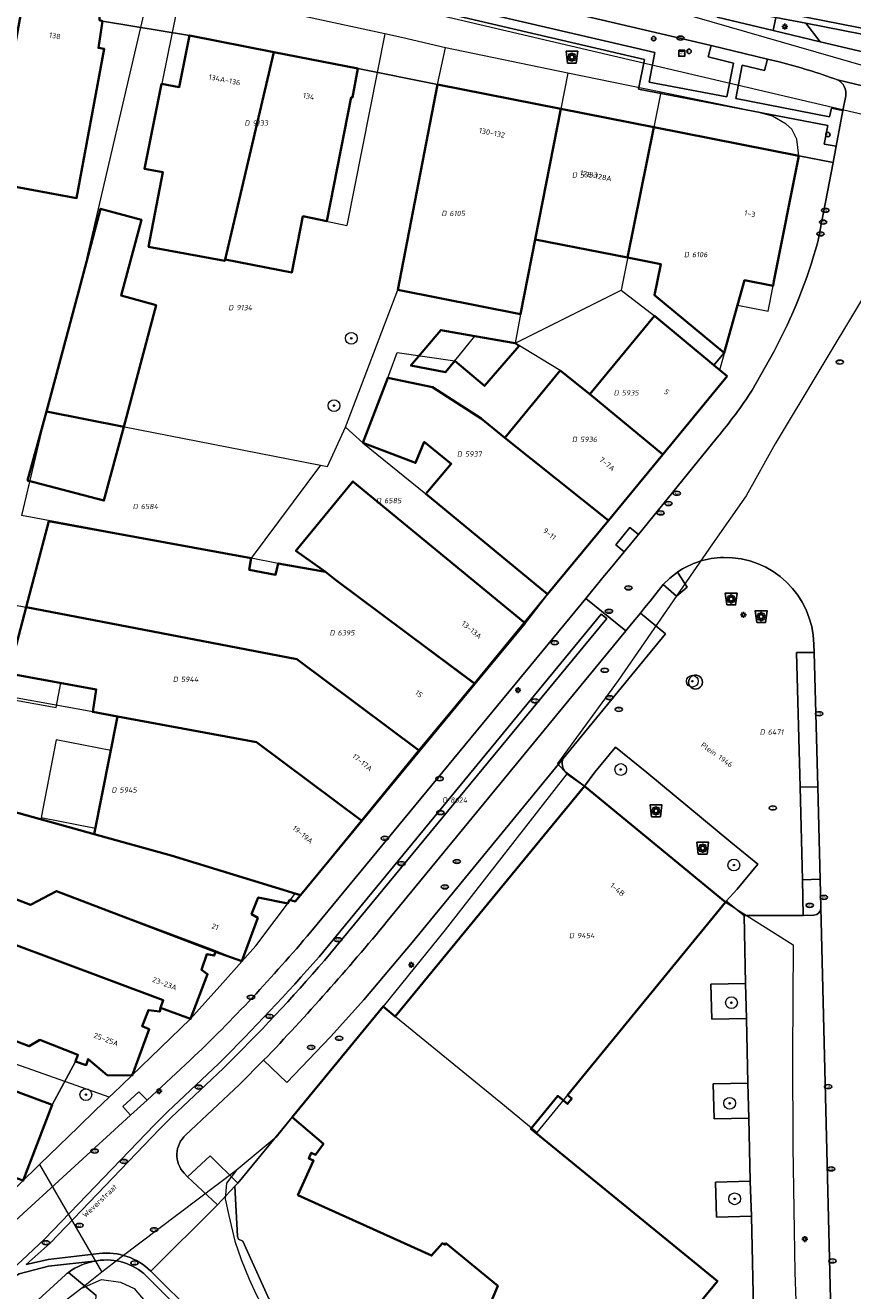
# Model space of a CAD drawing. Header units: metres. Extents: x 183765 to 187731, y 443805 to 446163.
# Tile 21 of 120: x 186390 to 186446, y 444307 to 444394. Entities that reach past the tile are written whole.
import ezdxf
from ezdxf.enums import TextEntityAlignment as Align

# ---------------------------------------------------------------- set-up
doc = ezdxf.new("R2010")
doc.units = ezdxf.units.M
doc.layers.get('0').update_dxf_attribs({"lineweight": 25})
for name, color, linetype, lineweight in [('B-WE-GR-BLOEMBAK-S', 80, 'Continuous', 25), ('B-WE-GR-BOOM-S', 253, 'Continuous', 25), ('B-WE-GR-HAAG-GV', 90, 'Continuous', 13), ('B-WE-IE-MEUBILAIR-S', 7, 'Continuous', 25), ('B-WE-IE-MEUBILAIR_WEGMEUBILAIR-GV', 7, 'Continuous', 18), ('B-WE-OG-BEBOUWING-GV', 7, 'Continuous', 35), ('B-WE-OG-BEBOUWING-T18', 10, 'Continuous', 18), ('B-WE-OG-BEBOUWING_LUIFEL-GV', 7, 'Continuous', 18), ('B-WE-OG-TERREIN_ERF-GV', 7, 'Continuous', 18), ('B-WE-OG-TOPOGRAFIE-T18', 10, 'Continuous', 18), ('B-WE-VH-GESLOTENVERHARDING_ASFALT-GV', 10, 'Continuous', 18), ('B-WE-VH-ONVERHARD_ZAND-GV', 210, 'Continuous', 18), ('B-WE-VH-OPENVERHARDING-GV', 90, 'Continuous', 18), ('B-WE-VH-OPENVERHARDING_BETONELEMENT-GV', 90, 'Continuous', 18), ('B-WE-VH-OPENVERHARDING_BETONSTRAATSTEEN-GV', 90, 'Continuous', 18), ('B-WE-VH-OPENVERHARDING_STRAATBAKSTEEN-GV', 90, 'Continuous', 18), ('B-WE-VH-OPENVERHARDING_TEGEL-GV', 90, 'Continuous', 18)]:
    doc.layers.add(name, color=color, linetype=linetype, lineweight=lineweight)
doc.layers.add('B-WE-KG-GRENS_PERCEEL-G', color=7, linetype='Continuous', lineweight=13, true_color=0xa55252)
doc.layers.add('B-WE-KG-GRENS_PERCEEL-S', color=7, linetype='Continuous', lineweight=25, true_color=0xa55252)
doc.styles.add('NLCS-ISO', font='NLCS-ISO.ttf')
doc.styles.add('NLCS-ISO-M200-T18', font='NLCS-ISO.ttf', dxfattribs={"height": 0.36})

# ---------------------------------------------------------------- blocks, each defined once
blk = doc.blocks.new('SGR-BLOEMBAK-SO')
blk.add_lwpolyline([(-1.5, -2), (1.5, -2), (2, 2), (-2, 2)], close=True)
for centre, radius in [((-1.05, 0), 0.35), ((-0.74, 0.74), 0.35), ((0, 0), 0.7), ((0, 1.05), 0.35), ((0.74, 0.74), 0.35), ((1.05, 0), 0.35), ((-0.74, -0.74), 0.35), ((0, -1.05), 0.35), ((0.74, -0.74), 0.35)]:
    blk.add_circle(centre, radius)
blk = doc.blocks.new('SIE-MEUBILAIR_KAST_VRI-SO')
for points in [[(-1, 1), (1, 1), (1, 0.84), (-1, 0.84)], [(-1, 0.76), (1, 0.76), (1, -1), (-1, -1)]]:
    blk.add_lwpolyline(points, close=True)
at = {"style": 'NLCS-ISO'}
blk.add_text('vri', height=0.75, dxfattribs=at).set_placement((0, 0), align=Align.MIDDLE_CENTER)
blk = doc.blocks.new('SIE-MEUBILAIR_PAAL_LICHTMAST-SO')
for points in [[(-0.62, 0), (-1, 0)], [(-0.71, 0.71), (-0.44, 0.44)], [(0, 1), (0, 0.62)], [(0.44, 0.44), (0.71, 0.71)], [(1, 0), (0.62, 0)], [(-0.71, -0.71), (-0.44, -0.44)], [(0, -0.62), (0, -1)], [(0.44, -0.44), (0.71, -0.71)]]:
    blk.add_lwpolyline(points)
blk.add_circle((0, 0), 0.5)
blk = doc.blocks.new('SIE-MEUBILAIR_PAAL_AFSLUITPAAL-SO')
blk.add_circle((0, 0), 0.75)
at = {"style": 'NLCS-ISO'}
blk.add_text('af', height=0.75, dxfattribs=at).set_placement((0, 0.05), align=Align.MIDDLE_CENTER)
blk = doc.blocks.new('SIE-MEUBILAIR_PAAL_VRI-SO')
blk.add_circle((0, 0), 0.75)
at = {"style": 'NLCS-ISO'}
blk.add_text('vri', height=0.75, dxfattribs=at).set_placement((-0.08, 0.07), align=Align.MIDDLE_CENTER)
blk = doc.blocks.new('SIE-MEUBILAIR_PUT_KOLK-SO')
blk.add_ellipse((0, 0), major_axis=(1.25, 0), ratio=0.54)
at = {"style": 'NLCS-ISO'}
blk.add_text('klk', height=0.75, dxfattribs=at).set_placement((0.03, 0), align=Align.MIDDLE_CENTER)
blk = doc.blocks.new('SIE-MEUBILAIR_PUT_RIOOLPUT-SO')
blk.add_ellipse((0, 0), major_axis=(1.25, 0), ratio=0.54)
at = {"style": 'NLCS-ISO'}
blk.add_text('ri', height=0.75, dxfattribs=at).set_placement((-0.04, 0.07), align=Align.MIDDLE_CENTER)
blk = doc.blocks.new('SIE-MEUBILAIR_PUT_BRANDKRAAN-SO')
blk.add_ellipse((0, 0), major_axis=(1.25, 0), ratio=0.54)
at = {"style": 'NLCS-ISO'}
blk.add_text('bk', height=0.75, dxfattribs=at).set_placement((0.03, 0), align=Align.MIDDLE_CENTER)
blk = doc.blocks.new('SGR-BOOM_GBKN-SO')
at = {"linetype": 'ByBlock', "lineweight": 18}
h = blk.add_hatch(color=0, dxfattribs=at)
h.dxf.hatch_style = 1
edge = h.paths.add_edge_path()
edge.add_arc((0, 0), 0.25, 0, 360)
at = {"color": 0, "linetype": 'ByBlock', "lineweight": 18}
for radius in [2, 0.25]:
    blk.add_circle((0, 0), radius, dxfattribs=at)
at = {"color": 0, "linetype": 'ByBlock', "lineweight": 18, "style": 'NLCS-ISO'}
blk.add_attdef('SOORT', (2.5, 0), '', height=1.5, dxfattribs=at)
blk = doc.blocks.new('SKG-PERCEELNUMMER-SO')
at = {"style": 'NLCS-ISO', "oblique": 10, "flags": 1}
for tag, p in [('GEMEENTECODE', (0, 2.55)), ('PERCEELGROOTTE', (0, -2.45))]:
    blk.add_attdef(tag, text='', height=1.8, dxfattribs=at).set_placement(p, align=Align.MIDDLE_CENTER)
at = {"style": 'NLCS-ISO', "oblique": 10}
blk.add_attdef('SECTIE', text='', height=1.8, dxfattribs=at).set_placement((-0.5, 0), align=Align.MIDDLE_RIGHT)
blk.add_attdef('PERCEELNUMMER', text='', height=1.8, dxfattribs=at).set_placement((0.5, 0), align=Align.MIDDLE_LEFT)

msp = doc.modelspace()

# ---------------------------------------------------------------- linework, layer by layer
at = {"layer": 'B-WE-GR-HAAG-GV', "flags": 128}
msp.add_lwpolyline([(186443.887, 444341.739), (186443.626, 444350.86), (186442.425, 444350.86), (186442.678, 444341.706)], close=True, dxfattribs=at)
for points in [[(186444.04, 444335.451), (186442.832, 444335.425), (186442.892, 444332.995), (186443.62, 444333.005)], [(186444.098, 444333.527), (186444.04, 444335.451)]]:
    msp.add_lwpolyline(points, dxfattribs=at)
at = {"layer": 'B-WE-GR-HAAG-GV'}
msp.add_lwpolyline([(186443.62, 444333.005, 0.375976), (186444.098, 444333.527)], format="xyb", dxfattribs=at)
at = {"layer": 'B-WE-IE-MEUBILAIR_WEGMEUBILAIR-GV'}
for points in [[(186436.032, 444348.983, 0.909557), (186435.096, 444348.82)], [(186435.096, 444348.82, 1.100044), (186436.032, 444348.983)]]:
    msp.add_lwpolyline(points, format="xyb", dxfattribs=at)
at = {"layer": 'B-WE-IE-MEUBILAIR_WEGMEUBILAIR-GV', "flags": 128}
msp.add_lwpolyline([(186401.044, 444315.235), (186403.079, 444313.32), (186404.267, 444314.593), (186404.464, 444314.805), (186402.58, 444316.644)], close=True, dxfattribs=at)
at = {"layer": 'B-WE-KG-GRENS_PERCEEL-G', "flags": 128}
for points in [[(186256.576, 444428.032), (186268.228, 444425.726), (186292.951, 444420.944), (186345.893, 444411.36), (186369.056, 444406.723), (186389.041, 444403.636), (186433.152, 444394.764), (186451.99, 444389.313), (186459.22, 444387.823)], [(186401.672, 444398.083), (186455.424, 444385.472)], [(186398.545, 444396.392), (186393.758, 444375.88), (186391.441, 444367.249)], [(186400.581, 444395.947), (186398.114, 444383.756), (186399.364, 444383.523), (186398.39, 444378.453), (186403.568, 444377.481), (186403.599, 444377.591), (186408.137, 444376.699), (186408.887, 444380.519), (186411.877, 444379.902)], [(186414.443, 444392.914), (186400.581, 444395.947)], [(186414.443, 444392.914), (186411.877, 444379.902)], [(186418.586, 444391.964), (186415.576, 444392.666), (186414.443, 444392.914)], [(186411.778, 444366.193), (186415.344, 444375.512), (186418.031, 444389.471), (186418.586, 444391.964)], [(186426.884, 444390.238), (186418.586, 444391.964)], [(186426.884, 444390.238), (186424.664, 444378.931), (186423.67, 444373.871), (186423.322, 444371.889)], [(186433.213, 444388.953), (186426.884, 444390.238)], [(186433.213, 444388.953), (186430.507, 444375.506)], [(186442.59, 444384.63), (186442.445, 444385.768), (186442.106, 444386.445), (186441.722, 444386.793), (186440.796, 444387.337), (186439.79, 444387.598), (186433.213, 444388.953)], [(186455.424, 444385.472), (186454.811, 444385.061), (186452.384, 444382.292), (186451.183, 444380.933), (186449.482, 444378.819), (186447.807, 444376.329), (186446.857, 444374.819), (186440.983, 444365.058), (186439.009, 444361.511), (186436.734, 444358.265), (186430.308, 444348.955), (186426.181, 444343.319), (186426.832, 444342.61)], [(186440.836, 444375.791), (186442.59, 444384.63)], [(186423.322, 444371.889), (186430.507, 444375.506)], [(186430.507, 444375.506), (186432.79, 444373.759), (186437.229, 444370.072)], [(186440.285, 444374.125), (186440.518, 444374.07), (186440.836, 444375.791)], [(186437.229, 444370.072), (186437.473, 444370.969), (186438.429, 444374.482), (186440.285, 444374.125)], [(186414.648, 444369.531), (186415.28, 444371.272), (186419.209, 444370.699), (186420.573, 444372.366), (186423.322, 444371.889)], [(186433.337, 444364.326), (186428.396, 444368.418), (186426.37, 444370.033), (186423.322, 444371.889)], [(186437.229, 444370.072), (186437.73, 444369.656), (186437.542, 444369.428), (186433.337, 444364.326)], [(186412.966, 444365.123), (186414.648, 444369.531)], [(186414.648, 444369.531), (186417.687, 444368.903), (186421.16, 444366.628), (186422.608, 444365.45), (186429.649, 444359.85)], [(186391.441, 444367.249), (186389.753, 444360.181)], [(186391.441, 444367.249), (186410.071, 444363.603)], [(186410.071, 444363.603), (186410.546, 444363.509), (186411.778, 444366.193)], [(186411.778, 444366.193), (186412.966, 444365.123)], [(186412.966, 444365.123), (186417.238, 444361.652), (186425.51, 444354.829)], [(186429.649, 444359.85), (186433.337, 444364.326)], [(186410.071, 444363.603), (186405.365, 444357.278)], [(186405.365, 444357.278), (186389.753, 444360.181)], [(186429.649, 444359.85), (186425.51, 444354.829)], [(186420.542, 444348.777), (186411.092, 444355.804), (186410.413, 444356.346), (186407.204, 444356.924), (186405.365, 444357.278)], [(186420.542, 444348.777), (186423.947, 444352.922), (186425.51, 444354.829)], [(186388.27, 444354.298), (186408.473, 444350.422), (186416.774, 444344.22)], [(186416.774, 444344.22), (186420.542, 444348.777)], [(186412.877, 444339.44), (186406.082, 444344.492), (186405.732, 444344.782), (186394.597, 444346.83), (186386.808, 444348.239)], [(186412.877, 444339.44), (186416.774, 444344.22)], [(186404.727, 444329.858), (186402.835, 444330.622), (186392.145, 444334.648), (186390.363, 444333.724), (186382.297, 444336.84), (186370.88, 444340.982), (186367.093, 444342.363)], [(186426.832, 444342.61), (186418.555, 444332.022), (186414.335, 444326.805)], [(186426.832, 444342.61), (186428.026, 444341.778), (186437.596, 444333.902)], [(186385.171, 444341.173), (186399.932, 444337.063), (186408.382, 444334.511)], [(186408.724, 444334.379), (186412.877, 444339.44)], [(186401.252, 444325.956), (186399.204, 444326.721), (186399.39, 444327.231), (186388.842, 444331.178), (186387.822, 444330.659), (186387.161, 444328.93), (186365.425, 444336.819)], [(186405.68, 444330.929), (186408.382, 444334.511)], [(186408.382, 444334.511), (186408.724, 444334.379)], [(186414.335, 444326.805), (186422.585, 444320.083), (186424.817, 444318.234), (186437.596, 444333.902)], [(186437.596, 444333.902), (186442.201, 444331.003), (186442.165, 444323.538), (186442.177, 444317.255), (186442.318, 444308.735), (186442.53, 444302.904), (186443.002, 444291.569), (186443.082, 444289.358)], [(186395.725, 444320.64), (186363.971, 444331.849)], [(186404.727, 444329.858), (186405.68, 444330.929)], [(186401.252, 444325.956), (186403.433, 444328.405), (186404.727, 444329.858)], [(186414.335, 444326.805), (186408.145, 444319.277), (186407.073, 444317.928), (186404.358, 444315.654)], [(186395.995, 444320.9), (186397.209, 444322.067), (186401.252, 444325.956)], [(186395.725, 444320.64), (186395.995, 444320.9)], [(186390.983, 444316.058), (186393.64, 444318.628), (186394.797, 444319.747), (186395.725, 444320.64)], [(186387.286, 444312.502), (186389.639, 444314.758), (186390.983, 444316.058)], [(186390.983, 444316.058), (186395.228, 444308.736)], [(186404.358, 444315.654), (186396.515, 444309.747), (186395.228, 444308.736)], [(186404.358, 444315.654), (186403.693, 444314.797), (186403.595, 444313.719)], [(186403.595, 444313.719), (186403.847, 444312.604), (186404.269, 444310.847), (186404.691, 444309.616), (186405.229, 444308.27), (186405.713, 444307.229), (186406.421, 444305.961), (186407.336, 444304.506), (186408.363, 444303.14), (186412.326, 444299.723), (186414.809, 444298.036), (186416.241, 444297.175), (186418.454, 444295.868), (186421.541, 444294.405)], [(186395.228, 444308.736), (186393.858, 444307.659)], [(186393.858, 444307.659), (186395.201, 444308.246), (186396.494, 444308.072), (186397.41, 444307.642), (186398.403, 444306.451), (186409.164, 444295.554)], [(186393.858, 444307.659), (186391.142, 444305.577), (186387.875, 444302.489), (186386.014, 444300.639)]]:
    msp.add_lwpolyline(points, dxfattribs=at)
at = {"layer": 'B-WE-OG-BEBOUWING-GV', "flags": 128}
for points in [[(186395.261, 444393.777), (186395.051, 444393.858), (186395.013, 444394.778), (186389.955, 444395.715), (186387.627, 444382.841), (186393.499, 444381.756), (186395.386, 444391.896), (186394.986, 444391.967)], [(186406.901, 444391.688), (186401.178, 444392.812), (186400.479, 444389.303), (186399.28, 444389.516), (186398.114, 444383.756), (186399.364, 444383.523), (186398.39, 444378.453), (186403.568, 444377.481), (186403.599, 444377.591)], [(186412.623, 444390.564), (186406.901, 444391.688), (186403.599, 444377.591), (186408.137, 444376.699), (186408.887, 444380.519), (186410.506, 444380.185), (186412.168, 444388.614), (186412.248, 444388.584)], [(186426.409, 444387.82), (186418.031, 444389.471), (186415.344, 444375.512), (186423.67, 444373.871), (186424.664, 444378.931)], [(186430.95, 444377.709), (186432.734, 444386.573), (186426.409, 444387.82), (186424.664, 444378.931)], [(186432.734, 444386.573), (186430.95, 444377.709), (186433.21, 444377.27), (186432.774, 444375.16), (186437.514, 444371.237), (186438.907, 444376.176), (186440.836, 444375.791), (186440.899, 444376.108), (186442.59, 444384.63)], [(186398.915, 444374.477), (186396.525, 444375.127), (186397.907, 444380.287), (186395.137, 444381.029), (186393.758, 444375.88), (186391.446, 444367.248), (186396.704, 444366.219)], [(186437.73, 444369.656), (186436.825, 444370.408), (186432.79, 444373.759), (186428.396, 444368.418), (186433.337, 444364.326)], [(186423.592, 444371.708), (186423.322, 444371.889), (186420.573, 444372.366), (186418.256, 444372.788), (186416.23, 444370.375), (186418.584, 444369.928), (186419.209, 444370.699), (186421.225, 444368.984)], [(186428.396, 444368.418), (186426.37, 444370.033), (186422.608, 444365.45), (186429.648, 444359.85), (186433.337, 444364.326)], [(186422.608, 444365.45), (186420.991, 444366.765), (186417.687, 444368.903), (186414.648, 444369.531), (186412.966, 444365.123), (186416.543, 444363.754), (186417.127, 444365.183), (186418.963, 444363.688), (186417.238, 444361.652), (186425.51, 444354.829), (186429.648, 444359.85)], [(186396.704, 444366.219), (186391.446, 444367.248), (186390.177, 444362.57), (186395.357, 444361.191)], [(186410.413, 444356.346), (186411.092, 444355.804), (186420.581, 444348.748), (186423.985, 444352.872), (186412.281, 444362.492), (186408.414, 444357.787)], [(186411.092, 444355.804), (186410.413, 444356.346), (186407.204, 444356.924), (186407.032, 444356.154), (186405.233, 444356.478), (186405.365, 444357.278), (186391.621, 444359.792), (186390.082, 444353.95), (186408.473, 444350.422), (186416.818, 444344.187), (186420.581, 444348.748)], [(186390.082, 444353.95), (186388.893, 444349.435), (186394.841, 444348.36), (186394.597, 444346.83), (186396.282, 444346.52), (186405.732, 444344.782), (186412.892, 444339.429), (186416.818, 444344.187), (186408.473, 444350.422)], [(186405.732, 444344.782), (186396.282, 444346.52), (186394.707, 444338.518), (186399.932, 444337.063), (186408.718, 444334.371), (186412.892, 444339.429)], [(186408.718, 444334.371), (186399.932, 444337.063), (186394.707, 444338.518), (186371.59, 444344.954), (186370.24, 444341.216), (186376.885, 444338.789), (186379.503, 444337.833), (186382.15, 444336.866), (186390.363, 444333.724), (186392.145, 444334.648), (186402.954, 444330.513), (186404.723, 444329.879), (186405.811, 444332.838), (186405.391, 444333.089), (186405.844, 444334.218), (186407.864, 444333.813), (186407.974, 444334.053), (186408.364, 444333.942)], [(186392.145, 444334.648), (186390.363, 444333.724), (186382.15, 444336.866), (186381.928, 444336.296), (186380.988, 444336.208), (186380.192, 444334.019), (186380.88, 444333.297), (186380.659, 444332.638), (186383.496, 444331.57), (186383.075, 444330.413), (186387.161, 444328.93), (186387.822, 444330.659), (186388.842, 444331.178), (186399.39, 444327.231), (186399.204, 444326.721), (186401.252, 444325.956), (186402.4, 444328.994), (186402.001, 444329.285), (186402.354, 444330.355), (186402.854, 444330.264), (186402.954, 444330.513)], [(186366.801, 444318.915), (186367.457, 444320.592), (186375.936, 444317.385), (186376.164, 444318.019), (186384.759, 444314.914), (186384.245, 444313.615), (186387.286, 444312.502), (186387.878, 444313.103), (186388.714, 444315.392), (186389.873, 444314.969), (186391.836, 444320.116), (186386.221, 444322.2), (186385.738, 444320.871), (186373.319, 444325.542), (186372.554, 444323.443), (186368.927, 444324.803), (186370.539, 444329.14), (186364.514, 444331.396), (186360.375, 444320.341), (186366.479, 444318.046)]]:
    msp.add_lwpolyline(points, close=True, dxfattribs=at)
for points in [[(186435.251, 444305.935), (186437.054, 444308.142), (186424.386, 444318.494), (186426.208, 444320.724), (186426.866, 444320.186), (186427.157, 444320.543), (186426.871, 444320.777), (186437.596, 444333.902), (186428.026, 444341.778), (186415.154, 444326.113), (186414.335, 444326.805), (186408.145, 444319.277), (186410.273, 444317.457), (186409.743, 444316.73), (186409.451, 444316.862), (186409.278, 444316.479), (186409.606, 444316.331), (186408.541, 444313.981), (186417.627, 444309.866), (186418.371, 444310.708), (186418.523, 444310.608), (186418.608, 444310.707), (186422.125, 444307.808), (186419.596, 444301.755)], [(186388.279, 444324.846), (186390.277, 444324.101), (186390.998, 444324.53), (186393.595, 444323.523), (186393.424, 444323.063), (186394.164, 444322.821), (186394.285, 444323.231), (186395.582, 444322.138), (186397.272, 444322.124), (186398.44, 444325.252), (186397.951, 444325.473), (186398.384, 444326.563), (186399.154, 444326.461), (186399.204, 444326.721), (186399.39, 444327.231), (186388.842, 444331.178)]]:
    msp.add_lwpolyline(points, dxfattribs=at)
at = {"layer": 'B-WE-OG-BEBOUWING_LUIFEL-GV', "flags": 128}
for points in [[(186388.249, 444349.551), (186387.946, 444347.873), (186392.122, 444347.118), (186392.425, 444348.797)], [(186395.826, 444344.201), (186392.121, 444344.931), (186391.084, 444339.662), (186394.789, 444338.933)]]:
    msp.add_lwpolyline(points, close=True, dxfattribs=at)
at = {"layer": 'B-WE-OG-TERREIN_ERF-GV', "flags": 128}
for points in [[(186371.59, 444344.954), (186394.707, 444338.518), (186396.282, 444346.52), (186394.597, 444346.83), (186394.841, 444348.36), (186388.893, 444349.435), (186390.082, 444353.95), (186391.621, 444359.792), (186405.365, 444357.278), (186405.233, 444356.478), (186407.032, 444356.154), (186407.204, 444356.924), (186410.413, 444356.346), (186408.414, 444357.787), (186412.281, 444362.492), (186423.985, 444352.872), (186424.39, 444353.392), (186425.51, 444354.829), (186417.238, 444361.652), (186418.963, 444363.688), (186417.127, 444365.183), (186416.543, 444363.754), (186412.966, 444365.123), (186414.648, 444369.531), (186417.687, 444368.903), (186420.991, 444366.765), (186422.608, 444365.45), (186426.37, 444370.033), (186428.396, 444368.418), (186432.79, 444373.759), (186436.825, 444370.408), (186437.514, 444371.237), (186432.774, 444375.16), (186433.21, 444377.27), (186430.95, 444377.709), (186424.664, 444378.931), (186423.67, 444373.871), (186415.344, 444375.512), (186418.031, 444389.471), (186412.623, 444390.564), (186412.248, 444388.584), (186412.168, 444388.614), (186410.506, 444380.185), (186408.887, 444380.519), (186408.137, 444376.699), (186403.599, 444377.591), (186403.568, 444377.481), (186398.39, 444378.453), (186399.364, 444383.523), (186398.114, 444383.756), (186399.28, 444389.516), (186400.479, 444389.303), (186401.178, 444392.812), (186395.261, 444393.777), (186394.986, 444391.967), (186395.386, 444391.896), (186393.499, 444381.756), (186387.627, 444382.841)], [(186439.367, 444312.555), (186437.005, 444312.491), (186436.926, 444314.862), (186439.288, 444314.926), (186439.193, 444319.207), (186436.84, 444319.157), (186436.772, 444321.552), (186439.125, 444321.602), (186439.041, 444325.992), (186436.686, 444325.939), (186436.61, 444328.312), (186438.976, 444328.374), (186438.87, 444332.992), (186437.658, 444333.969), (186437.596, 444333.902), (186426.871, 444320.777), (186427.157, 444320.543), (186426.866, 444320.186), (186426.208, 444320.724), (186424.386, 444318.494), (186437.054, 444308.142), (186435.251, 444305.935)], [(186386.221, 444322.2), (186391.836, 444320.116), (186393.424, 444323.063), (186393.595, 444323.523), (186390.998, 444324.53), (186390.277, 444324.101), (186388.279, 444324.846)], [(186419.596, 444301.755), (186422.125, 444307.808), (186418.608, 444310.707), (186418.523, 444310.608), (186418.371, 444310.708), (186417.627, 444309.866), (186408.541, 444313.981), (186409.606, 444316.331), (186409.278, 444316.479), (186409.451, 444316.862), (186409.743, 444316.73), (186410.273, 444317.457), (186408.145, 444319.277), (186404.464, 444314.805), (186404.267, 444314.593), (186404.436, 444311.169), (186404.514, 444310.984), (186404.796, 444310.847), (186406.512, 444307.081)], [(186416.866, 444296.675), (186421.364, 444294.405), (186424.12, 444293.314), (186424.606, 444294.492), (186425.835, 444297.146), (186432.466, 444294.137), (186432.442, 444294.062), (186434.444, 444293.166), (186435.181, 444294.824), (186434.541, 444295.108), (186437.792, 444302.21), (186437.828, 444301.388), (186439.188, 444304.463), (186439.532, 444305.203), (186439.367, 444312.555)]]:
    msp.add_lwpolyline(points, dxfattribs=at)
for points in [[(186391.446, 444367.248), (186393.758, 444375.88), (186395.137, 444381.029), (186397.907, 444380.287), (186396.525, 444375.127), (186398.915, 444374.477), (186396.704, 444366.219), (186395.357, 444361.191), (186390.177, 444362.57)], [(186420.573, 444372.366), (186423.322, 444371.889), (186423.592, 444371.708), (186421.225, 444368.984), (186419.209, 444370.699), (186418.584, 444369.928), (186416.23, 444370.375), (186418.256, 444372.788)], [(186432.253, 444342.705), (186430.139, 444344.424), (186428.733, 444342.726), (186428.026, 444341.778), (186437.596, 444333.902), (186437.658, 444333.969), (186438.395, 444334.771), (186439.798, 444336.49), (186437.979, 444337.984)]]:
    msp.add_lwpolyline(points, close=True, dxfattribs=at)
at = {"layer": 'B-WE-VH-GESLOTENVERHARDING_ASFALT-GV', "flags": 128}
for points in [[(186297.417, 444421.608), (186297.583, 444422.656), (186293.689, 444423.103), (186293.628, 444421.651), (186293.152, 444418.698), (186295.106, 444418.564), (186300.141, 444418.245), (186307.119, 444417.728), (186309.139, 444417.462), (186321.556, 444415.499), (186332.795, 444413.751), (186337.166, 444412.892), (186400.422, 444400.545), (186404.782, 444399.595), (186436.625, 444392.132), (186440.457, 444391.208), (186441.251, 444391.016)], [(186541.766, 444372.165), (186541.088, 444372.28), (186533.264, 444373.602), (186510.757, 444377.92), (186484.19, 444383.018), (186480.262, 444383.83), (186457.425, 444389.231), (186444.049, 444392.387), (186440.848, 444393.158), (186437.03, 444394.062), (186404.026, 444401.832), (186343.517, 444413.869), (186333.229, 444415.81), (186310.357, 444419.503), (186305.426, 444420.111), (186298.399, 444420.602)], [(186445.226, 444389.787), (186454.946, 444387.467), (186460.403, 444386.512), (186479.472, 444382.005), (186483.395, 444381.185), (186531.885, 444371.862), (186541.436, 444370.22), (186541.766, 444372.165)]]:
    msp.add_lwpolyline(points, dxfattribs=at)
at = {"layer": 'B-WE-VH-GESLOTENVERHARDING_ASFALT-GV'}
msp.add_lwpolyline([(186441.251, 444391.016, -0.02667), (186445.226, 444389.787)], format="xyb", dxfattribs=at)
at = {"layer": 'B-WE-VH-ONVERHARD_ZAND-GV', "flags": 128}
for points in [[(186442.678, 444341.706), (186443.887, 444341.739), (186443.626, 444350.86), (186442.425, 444350.86)], [(186438.976, 444328.374), (186436.61, 444328.312), (186436.686, 444325.939), (186439.041, 444325.992)], [(186439.125, 444321.602), (186436.772, 444321.552), (186436.84, 444319.157), (186439.193, 444319.207)], [(186401.044, 444315.235), (186403.079, 444313.32), (186404.267, 444314.593), (186404.464, 444314.805), (186402.58, 444316.644)], [(186439.288, 444314.926), (186436.926, 444314.862), (186437.005, 444312.491), (186439.367, 444312.555)]]:
    msp.add_lwpolyline(points, close=True, dxfattribs=at)
at = {"layer": 'B-WE-VH-ONVERHARD_ZAND-GV'}
for points in [[(186436.032, 444348.983, 0.909557), (186435.096, 444348.82)], [(186435.096, 444348.82, 1.100044), (186436.032, 444348.983)], [(186443.62, 444333.005, 0.375976), (186444.098, 444333.527)]]:
    msp.add_lwpolyline(points, format="xyb", dxfattribs=at)
at = {"layer": 'B-WE-VH-ONVERHARD_ZAND-GV', "flags": 128}
msp.add_lwpolyline([(186444.098, 444333.527), (186444.04, 444335.451), (186442.832, 444335.425), (186442.892, 444332.995), (186443.62, 444333.005)], dxfattribs=at)
at = {"layer": 'B-WE-VH-OPENVERHARDING-GV', "flags": 128}
msp.add_lwpolyline([(186443.078, 444393.637), (186444.049, 444392.387), (186457.425, 444389.231), (186459.328, 444390.455)], close=True, dxfattribs=at)
at = {"layer": 'B-WE-VH-OPENVERHARDING_BETONELEMENT-GV', "flags": 128}
for points in [[(186436.189, 444394.969), (186437.172, 444394.793), (186441.034, 444394.041), (186443.078, 444393.637), (186459.328, 444390.455), (186468.773, 444388.619), (186495.314, 444383.5), (186501.558, 444382.319), (186513.205, 444380.078), (186513.298, 444380.458), (186469.077, 444388.964)], [(186469.077, 444388.964), (186442.023, 444394.257), (186437.255, 444395.235), (186436.271, 444395.411)]]:
    msp.add_lwpolyline(points, dxfattribs=at)
at = {"layer": 'B-WE-VH-OPENVERHARDING_BETONSTRAATSTEEN-GV', "flags": 128}
for points in [[(186395.261, 444393.777), (186401.178, 444392.812), (186406.901, 444391.688), (186412.623, 444390.564), (186418.031, 444389.471), (186426.409, 444387.82), (186432.734, 444386.573), (186442.59, 444384.63), (186444.918, 444384.179), (186445.13, 444385.277), (186444.322, 444385.431), (186444.563, 444386.688), (186431.703, 444389.153), (186432.095, 444391.175), (186405.541, 444397.376)], [(186441.251, 444391.016), (186440.457, 444391.208), (186440.261, 444390.437), (186438.75, 444390.792), (186438.304, 444388.517), (186444.678, 444387.277), (186444.806, 444387.86), (186445.593, 444387.71), (186445.78, 444388.702)], [(186443.874, 444378.789), (186444.918, 444384.179), (186442.59, 444384.63), (186440.899, 444376.108), (186440.836, 444375.791), (186438.907, 444376.176), (186437.514, 444371.237), (186436.825, 444370.408), (186437.73, 444369.656), (186433.337, 444364.326), (186429.648, 444359.85), (186425.51, 444354.829), (186424.39, 444353.392), (186423.985, 444352.872), (186420.581, 444348.748), (186416.818, 444344.187), (186412.892, 444339.429), (186408.718, 444334.371), (186408.364, 444333.942), (186407.974, 444334.053), (186407.864, 444333.813), (186405.844, 444334.218), (186405.391, 444333.089), (186405.811, 444332.838), (186404.723, 444329.879), (186402.954, 444330.513), (186402.854, 444330.264), (186402.354, 444330.355), (186402.001, 444329.285), (186402.4, 444328.994), (186401.252, 444325.956), (186399.204, 444326.721), (186399.154, 444326.461), (186398.384, 444326.563), (186397.951, 444325.473), (186398.44, 444325.252), (186397.272, 444322.124), (186395.582, 444322.138), (186394.285, 444323.231), (186394.164, 444322.821), (186393.424, 444323.063), (186391.836, 444320.116), (186389.873, 444314.969)], [(186439.419, 444368.699), (186440.889, 444371.306)], [(186428.106, 444354.533), (186428.489, 444355.006), (186429.379, 444356.103), (186429.758, 444356.555), (186430.721, 444357.721), (186430.144, 444358.188), (186431.098, 444359.356), (186431.684, 444358.894), (186437.045, 444365.48)], [(186409.414, 444331.872), (186428.106, 444354.533)], [(186375.706, 444299.736), (186389.046, 444311.977), (186397.166, 444319.408), (186396.649, 444320.014), (186397.741, 444321.009), (186398.296, 444320.425), (186401.232, 444323.158)], [(186392.757, 444308.568), (186373.089, 444290.584)], [(186384.841, 444299.384), (186387.909, 444302.328), (186391.338, 444305.431), (186392.195, 444304.429), (186394.801, 444306.784), (186394.822, 444307.164), (186392.942, 444308.715)]]:
    msp.add_lwpolyline(points, dxfattribs=at)
at = {"layer": 'B-WE-VH-OPENVERHARDING_BETONSTRAATSTEEN-GV'}
for points in [[(186445.226, 444389.787, 0.02667), (186441.251, 444391.016)], [(186445.78, 444388.702, 0.330923), (186445.226, 444389.787)], [(186440.889, 444371.306, 0.056771), (186443.874, 444378.789)], [(186437.045, 444365.48, 0.028052), (186439.419, 444368.699)], [(186401.232, 444323.158, 0.027701), (186409.414, 444331.872)], [(186392.942, 444308.715, 0.012573), (186392.757, 444308.568)]]:
    msp.add_lwpolyline(points, format="xyb", dxfattribs=at)
at = {"layer": 'B-WE-VH-OPENVERHARDING_STRAATBAKSTEEN-GV', "flags": 128}
for points in [[(186401.81, 444398.855), (186432.811, 444391.649), (186432.421, 444389.642), (186437.699, 444388.635), (186438.156, 444390.933), (186436.439, 444391.358), (186436.625, 444392.132), (186404.782, 444399.595)], [(186436.271, 444395.411), (186437.255, 444395.235), (186442.023, 444394.257), (186469.077, 444388.964), (186513.298, 444380.458), (186514.127, 444380.272), (186535.808, 444376.132), (186536.918, 444382.351), (186529.259, 444383.818), (186516.259, 444386.27), (186512.384, 444387.353), (186498.722, 444391.337), (186491.008, 444393.597), (186484.488, 444395.497)], [(186454.946, 444387.467), (186445.226, 444389.787)], [(186445.78, 444388.702), (186445.593, 444387.71), (186445.13, 444385.277), (186444.918, 444384.179), (186443.874, 444378.789)], [(186440.889, 444371.306), (186439.419, 444368.699)], [(186437.045, 444365.48), (186431.684, 444358.894), (186430.721, 444357.721), (186429.758, 444356.555), (186429.379, 444356.103), (186428.489, 444355.006), (186428.106, 444354.533), (186430.835, 444352.339), (186431.217, 444352.808), (186431.823, 444353.548), (186432.112, 444353.895), (186432.492, 444354.354), (186433.38, 444355.484), (186433.813, 444355.91), (186434.334, 444356.327)], [(186434.334, 444356.327), (186435.005, 444355.307), (186434.286, 444354.697), (186433.38, 444355.484), (186432.492, 444354.354), (186432.112, 444353.895), (186431.823, 444353.548), (186433.54, 444352.137), (186426.579, 444343.666)], [(186414.612, 444332.599), (186430.835, 444352.339), (186428.106, 444354.533), (186409.414, 444331.872)], [(186426.579, 444343.666), (186433.54, 444352.137), (186431.823, 444353.548), (186431.217, 444352.808), (186430.835, 444352.339), (186414.612, 444332.599)], [(186409.986, 444330.182), (186429.153, 444353.479), (186429.553, 444353.173), (186410.355, 444329.941)], [(186410.355, 444329.941), (186429.553, 444353.173), (186429.153, 444353.479), (186409.986, 444330.182)], [(186443.614, 444351.425), (186443.626, 444350.86), (186443.887, 444341.739), (186444.04, 444335.451), (186444.098, 444333.527), (186445.058, 444294.067), (186444.453, 444291.15), (186444.615, 444281.798)], [(186443.626, 444350.86), (186443.614, 444351.425)], [(186426.744, 444342.732), (186428.026, 444341.778), (186428.733, 444342.726), (186430.139, 444344.424), (186432.253, 444342.705), (186437.979, 444337.984), (186439.798, 444336.49), (186438.395, 444334.771), (186437.658, 444333.969), (186438.87, 444332.992), (186442.892, 444332.995), (186442.832, 444335.425), (186442.678, 444341.706), (186442.425, 444350.86), (186443.626, 444350.86)], [(186426.579, 444343.666), (186416.308, 444331.165), (186413.018, 444327.248), (186410.77, 444324.739), (186407.801, 444321.646), (186406.216, 444323.146), (186404.568, 444321.492), (186400.911, 444318.063)], [(186406.216, 444323.146), (186407.801, 444321.646), (186410.77, 444324.739), (186413.018, 444327.248), (186416.308, 444331.165), (186426.579, 444343.666)], [(186428.026, 444341.778), (186426.744, 444342.732)], [(186400.817, 444315.47), (186401.044, 444315.235), (186402.58, 444316.644), (186404.464, 444314.805), (186408.145, 444319.277), (186414.335, 444326.805), (186415.154, 444326.113), (186428.026, 444341.778)], [(186443.62, 444333.005), (186442.892, 444332.995), (186438.87, 444332.992), (186438.976, 444328.374), (186439.041, 444325.992), (186439.125, 444321.602), (186439.193, 444319.207), (186439.288, 444314.926), (186439.367, 444312.555), (186439.532, 444305.203), (186439.798, 444294.832), (186444.282, 444294.915)], [(186445.058, 444294.067), (186444.098, 444333.527)], [(186394.888, 444309.519), (186391.604, 444309.146), (186389.602, 444308.63), (186389.256, 444308.421), (186373.301, 444293.83), (186368.46, 444288.999), (186365.684, 444285.955), (186365.318, 444286.256), (186367.977, 444289.178), (186373, 444294.178), (186389.8, 444309.563), (186391.311, 444310.977), (186398.803, 444318.766), (186399.681, 444319.642), (186403.176, 444322.935)], [(186403.176, 444322.935), (186399.681, 444319.642), (186398.803, 444318.766), (186391.311, 444310.977), (186389.8, 444309.563), (186373, 444294.178), (186367.977, 444289.178), (186365.318, 444286.256), (186365.684, 444285.955), (186368.46, 444288.999), (186373.301, 444293.83), (186389.256, 444308.421), (186389.602, 444308.63), (186391.604, 444309.146), (186394.888, 444309.519)], [(186401.232, 444323.158), (186398.296, 444320.425), (186397.166, 444319.408), (186389.046, 444311.977), (186375.706, 444299.736)], [(186403.489, 444322.621), (186399.929, 444319.247), (186399.168, 444318.489), (186391.717, 444310.716), (186390.079, 444309.273), (186391.562, 444309.613), (186395.031, 444310.017)], [(186395.031, 444310.017), (186391.562, 444309.613), (186390.079, 444309.273), (186391.717, 444310.716), (186399.168, 444318.489), (186399.929, 444319.247), (186403.489, 444322.621)], [(186400.911, 444318.063), (186404.568, 444321.492), (186406.216, 444323.146)], [(186398.553, 444308.817), (186403.079, 444313.32), (186401.044, 444315.235), (186400.817, 444315.47)], [(186404.267, 444314.593), (186403.079, 444313.32), (186398.553, 444308.817), (186410.785, 444296.673), (186411.742, 444295.896), (186416.003, 444292.917), (186417.626, 444292.059)], [(186411.912, 444300.07), (186408.904, 444302.632), (186408.963, 444302.798), (186408.337, 444303.665), (186408.506, 444303.826), (186406.512, 444307.081), (186404.796, 444310.847), (186404.514, 444310.984), (186404.436, 444311.169), (186404.267, 444314.593)], [(186417.626, 444292.059), (186416.003, 444292.917), (186411.742, 444295.896), (186410.785, 444296.673), (186398.553, 444308.817)], [(186373.089, 444290.584), (186392.757, 444308.568)], [(186398.241, 444308.504), (186410.046, 444296.746), (186410.554, 444296.302)]]:
    msp.add_lwpolyline(points, dxfattribs=at)
msp.add_lwpolyline([(186443.078, 444393.637), (186441.034, 444394.041), (186440.848, 444393.158), (186444.049, 444392.387)], close=True, dxfattribs=at)
at = {"layer": 'B-WE-VH-OPENVERHARDING_STRAATBAKSTEEN-GV'}
for points in [[(186445.226, 444389.787, -0.330923), (186445.78, 444388.702)], [(186443.874, 444378.789, -0.056771), (186440.889, 444371.306)], [(186439.419, 444368.699, -0.028052), (186437.045, 444365.48)], [(186434.334, 444356.327, -0.144537), (186437.466, 444357.33)], [(186437.466, 444357.33, 0.144537), (186434.334, 444356.327)], [(186437.466, 444357.33, -0.41309), (186443.614, 444351.425)], [(186443.614, 444351.425, 0.41309), (186437.466, 444357.33)], [(186435.096, 444348.82, -0.909557), (186436.032, 444348.983)], [(186436.032, 444348.983, -1.100044), (186435.096, 444348.82)], [(186426.579, 444343.666, 0.29924), (186426.744, 444342.732)], [(186426.744, 444342.732, -0.29924), (186426.579, 444343.666)], [(186444.098, 444333.527, -0.375976), (186443.62, 444333.005)], [(186406.216, 444323.146, 0.019666), (186414.612, 444332.599)], [(186414.612, 444332.599, -0.019666), (186406.216, 444323.146)], [(186409.414, 444331.872, -0.027701), (186401.232, 444323.158)], [(186403.176, 444322.935, 0.016291), (186409.986, 444330.182)], [(186409.986, 444330.182, -0.016291), (186403.176, 444322.935)], [(186410.355, 444329.941, -0.021571), (186403.489, 444322.621)], [(186403.489, 444322.621, 0.021571), (186410.355, 444329.941)], [(186400.817, 444315.47, -0.418815), (186400.911, 444318.063)], [(186400.911, 444318.063, 0.418815), (186400.817, 444315.47)], [(186395.031, 444310.017, -0.224886), (186398.553, 444308.817)], [(186398.553, 444308.817, 0.224886), (186395.031, 444310.017)], [(186392.942, 444308.715, -0.127217), (186394.888, 444309.519)], [(186394.888, 444309.519, -0.234067), (186398.241, 444308.504)], [(186392.757, 444308.568, -0.012573), (186392.942, 444308.715)]]:
    msp.add_lwpolyline(points, format="xyb", dxfattribs=at)
at = {"layer": 'B-WE-VH-OPENVERHARDING_TEGEL-GV', "flags": 128}
for points in [[(186405.541, 444397.376), (186432.095, 444391.175), (186431.703, 444389.153), (186444.563, 444386.688), (186444.322, 444385.431), (186445.13, 444385.277), (186445.593, 444387.71), (186444.806, 444387.86), (186444.678, 444387.277), (186438.304, 444388.517), (186438.75, 444390.792), (186440.261, 444390.437), (186440.457, 444391.208), (186436.625, 444392.132), (186436.439, 444391.358), (186438.156, 444390.933), (186437.699, 444388.635), (186432.421, 444389.642), (186432.811, 444391.649), (186401.81, 444398.855)], [(186392.942, 444308.715), (186394.822, 444307.164)], [(186414.158, 444293.607), (186413.031, 444291.938), (186409.326, 444294.684), (186410.554, 444296.302), (186410.046, 444296.746), (186398.241, 444308.504)]]:
    msp.add_lwpolyline(points, dxfattribs=at)
for points in [[(186441.034, 444394.041), (186437.172, 444394.793), (186437.03, 444394.062), (186440.848, 444393.158)], [(186431.684, 444358.894), (186431.098, 444359.356), (186430.144, 444358.188), (186430.721, 444357.721)], [(186434.334, 444356.327), (186433.813, 444355.91), (186433.38, 444355.484), (186434.286, 444354.697), (186435.005, 444355.307)], [(186443.887, 444341.739), (186442.678, 444341.706), (186442.832, 444335.425), (186444.04, 444335.451)], [(186398.296, 444320.425), (186397.741, 444321.009), (186396.649, 444320.014), (186397.166, 444319.408)]]:
    msp.add_lwpolyline(points, close=True, dxfattribs=at)
at = {"layer": 'B-WE-VH-OPENVERHARDING_TEGEL-GV'}
for points in [[(186394.888, 444309.519, 0.127217), (186392.942, 444308.715)], [(186398.241, 444308.504, 0.234067), (186394.888, 444309.519)]]:
    msp.add_lwpolyline(points, format="xyb", dxfattribs=at)

# ---------------------------------------------------------------- block references
at = {"layer": 'B-WE-GR-BLOEMBAK-S', "xscale": 0.2, "yscale": 0.2, "zscale": 0.2}
for p in [(186427.167, 444391.336), (186437.989, 444354.506), (186440.029, 444353.308), (186432.881, 444340.103), (186436.06, 444337.564)]:
    msp.add_blockref('SGR-BLOEMBAK-SO', p, dxfattribs=at)
at = {"layer": 'B-WE-GR-BOOM-S', "xscale": 0.2, "yscale": 0.2, "zscale": 0.2}
for p in [(186412.175, 444372.227), (186410.999, 444367.648), (186435.355, 444348.917), (186430.489, 444342.913), (186438.176, 444336.417), (186438.013, 444327.062), (186394.134, 444320.81), (186437.888, 444320.224), (186438.228, 444313.73)]:
    msp.add_blockref('SGR-BOOM_GBKN-SO', p, dxfattribs=at)
at = {"layer": 'B-WE-IE-MEUBILAIR-S', "xscale": 0.2, "yscale": 0.2, "zscale": 0.2}
for name, p in [('SIE-MEUBILAIR_PAAL_LICHTMAST-SO', (186441.639, 444393.416)), ('SIE-MEUBILAIR_PAAL_AFSLUITPAAL-SO', (186432.724, 444392.6)), ('SIE-MEUBILAIR_PUT_KOLK-SO', (186434.546, 444392.632)), ('SIE-MEUBILAIR_KAST_VRI-SO', (186434.632, 444391.603)), ('SIE-MEUBILAIR_PAAL_VRI-SO', (186435.129, 444391.733)), ('SIE-MEUBILAIR_PAAL_VRI-SO', (186444.566, 444386.075)), ('SIE-MEUBILAIR_PUT_KOLK-SO', (186444.39, 444380.924)), ('SIE-MEUBILAIR_PUT_KOLK-SO', (186444.238, 444380.124)), ('SIE-MEUBILAIR_PUT_KOLK-SO', (186444.066, 444379.324)), ('SIE-MEUBILAIR_PUT_RIOOLPUT-SO', (186445.373, 444370.608)), ('SIE-MEUBILAIR_PUT_KOLK-SO', (186434.299, 444361.691)), ('SIE-MEUBILAIR_PUT_KOLK-SO', (186433.195, 444360.353)), ('SIE-MEUBILAIR_PUT_KOLK-SO', (186433.727, 444360.992)), ('SIE-MEUBILAIR_PUT_KOLK-SO', (186431.009, 444355.261)), ('SIE-MEUBILAIR_PUT_KOLK-SO', (186429.686, 444353.674)), ('SIE-MEUBILAIR_PAAL_LICHTMAST-SO', (186438.825, 444353.423)), ('SIE-MEUBILAIR_PUT_KOLK-SO', (186426.001, 444351.527)), ('SIE-MEUBILAIR_PUT_RIOOLPUT-SO', (186429.397, 444349.658)), ('SIE-MEUBILAIR_PAAL_LICHTMAST-SO', (186423.507, 444348.305)), ('SIE-MEUBILAIR_PUT_KOLK-SO', (186424.669, 444347.572)), ('SIE-MEUBILAIR_PUT_KOLK-SO', (186429.73, 444347.794)), ('SIE-MEUBILAIR_PUT_RIOOLPUT-SO', (186430.36, 444346.998)), ('SIE-MEUBILAIR_PUT_KOLK-SO', (186443.971, 444346.705)), ('SIE-MEUBILAIR_PUT_KOLK-SO', (186418.178, 444342.289)), ('SIE-MEUBILAIR_PUT_KOLK-SO', (186418.227, 444339.98)), ('SIE-MEUBILAIR_PUT_RIOOLPUT-SO', (186440.828, 444340.301)), ('SIE-MEUBILAIR_PUT_KOLK-SO', (186414.456, 444338.239)), ('SIE-MEUBILAIR_PUT_KOLK-SO', (186415.584, 444336.518)), ('SIE-MEUBILAIR_PUT_KOLK-SO', (186419.354, 444336.66)), ('SIE-MEUBILAIR_PUT_KOLK-SO', (186418.536, 444334.934)), ('SIE-MEUBILAIR_PUT_KOLK-SO', (186443.331, 444333.678)), ('SIE-MEUBILAIR_PUT_KOLK-SO', (186444.298, 444334.22)), ('SIE-MEUBILAIR_PUT_KOLK-SO', (186411.273, 444331.347)), ('SIE-MEUBILAIR_PAAL_LICHTMAST-SO', (186416.252, 444329.637)), ('SIE-MEUBILAIR_PUT_KOLK-SO', (186405.357, 444327.436)), ('SIE-MEUBILAIR_PUT_KOLK-SO', (186406.612, 444326.134)), ('SIE-MEUBILAIR_PUT_BRANDKRAAN-SO', (186411.35, 444324.641)), ('SIE-MEUBILAIR_PUT_KOLK-SO', (186409.444, 444324.025)), ('SIE-MEUBILAIR_PAAL_LICHTMAST-SO', (186399.108, 444321.043)), ('SIE-MEUBILAIR_PUT_KOLK-SO', (186401.809, 444321.323)), ('SIE-MEUBILAIR_PUT_KOLK-SO', (186444.581, 444321.357)), ('SIE-MEUBILAIR_PUT_KOLK-SO', (186394.728, 444316.978)), ('SIE-MEUBILAIR_PUT_KOLK-SO', (186396.71, 444316.272)), ('SIE-MEUBILAIR_PUT_KOLK-SO', (186444.79, 444315.764)), ('SIE-MEUBILAIR_PUT_RIOOLPUT-SO', (186393.695, 444311.928)), ('SIE-MEUBILAIR_PUT_KOLK-SO', (186398.776, 444311.629)), ('SIE-MEUBILAIR_PUT_KOLK-SO', (186391.423, 444310.739)), ('SIE-MEUBILAIR_PAAL_LICHTMAST-SO', (186442.996, 444310.994)), ('SIE-MEUBILAIR_PUT_KOLK-SO', (186444.875, 444309.506)), ('SIE-MEUBILAIR_PUT_KOLK-SO', (186397.434, 444309.369))]:
    msp.add_blockref(name, p, dxfattribs=at)
at = {"layer": 'B-WE-KG-GRENS_PERCEEL-S', "xscale": 0.2, "yscale": 0.2, "zscale": 0.2}
for p, values in [((186405.357, 444386.856), {'PERCEELNUMMER': '9133', 'SECTIE': 'D'}), ((186427.622, 444383.332), {'PERCEELNUMMER': '5933', 'SECTIE': 'D'}), ((186418.746, 444380.713), {'PERCEELNUMMER': '6105', 'SECTIE': 'D'}), ((186435.23, 444377.917), {'PERCEELNUMMER': '6106', 'SECTIE': 'D'}), ((186404.261, 444374.312), {'PERCEELNUMMER': '9134', 'SECTIE': 'D'}), ((186430.451, 444368.518), {'PERCEELNUMMER': '5935', 'SECTIE': 'D'}), ((186427.622, 444365.356), {'PERCEELNUMMER': '5936', 'SECTIE': 'D'}), ((186419.799, 444364.357), {'PERCEELNUMMER': '5937', 'SECTIE': 'D'}), ((186414.306, 444361.194), {'PERCEELNUMMER': '6585', 'SECTIE': 'D'}), ((186397.762, 444360.792), {'PERCEELNUMMER': '6584', 'SECTIE': 'D'}), ((186411.144, 444352.206), {'PERCEELNUMMER': '6395', 'SECTIE': 'D'}), ((186400.491, 444349.044), {'PERCEELNUMMER': '5944', 'SECTIE': 'D'}), ((186440.379, 444345.459), {'PERCEELNUMMER': '6471', 'SECTIE': 'D'}), ((186396.318, 444341.524), {'PERCEELNUMMER': '5945', 'SECTIE': 'D'}), ((186418.793, 444340.834), {'PERCEELNUMMER': '8624', 'SECTIE': 'D'}), ((186427.42, 444331.626), {'PERCEELNUMMER': '9454', 'SECTIE': 'D'})]:
    msp.add_blockref('SKG-PERCEELNUMMER-SO', p, dxfattribs=at).add_auto_attribs(values)

# ---------------------------------------------------------------- texts
at = {"layer": 'B-WE-OG-BEBOUWING-T18', "style": 'NLCS-ISO-M200-T18'}
for s, rotation, p in [('138', 349.5, (186392.029, 444392.789)), ('134A-136', 348.9, (186403.557, 444389.797)), ('134', 348.9, (186409.28, 444388.673)), ('130-132', 348.8, (186421.737, 444386.192)), ('128-128A', 348.8, (186428.798, 444383.272)), ('1-3', 348.8, (186439.261, 444380.697)), ('5', 320.5, (186433.604, 444368.581)), ('7-7A', 320.5, (186429.564, 444363.678)), ('9-11', 320.5, (186425.65, 444358.93)), ('13-13A', 320.5, (186420.355, 444352.401)), ('15', 320.5, (186416.772, 444348.059)), ('17-17A', 320.5, (186412.927, 444343.399)), ('19-19A', 320.5, (186408.877, 444338.491)), ('1-4B', 320.5, (186430.269, 444334.751)), ('21', 339.8, (186402.921, 444332.221)), ('23-23A', 339.3, (186399.487, 444328.359)), ('25-25A', 339.5, (186395.514, 444324.563))]:
    msp.add_text(s, height=0.36, rotation=rotation, dxfattribs=at).set_placement(p, align=Align.MIDDLE)
at = {"layer": 'B-WE-OG-TOPOGRAFIE-T18', "style": 'NLCS-ISO-M200-T18'}
for s, rotation, p in [('Plein 1946', 324.3, (186437.023, 444343.911)), ('Weverstraat', 43.4, (186395.074, 444313.597))]:
    msp.add_text(s, height=0.36, rotation=rotation, dxfattribs=at).set_placement(p, align=Align.MIDDLE)

doc.saveas('drawing.dxf')
